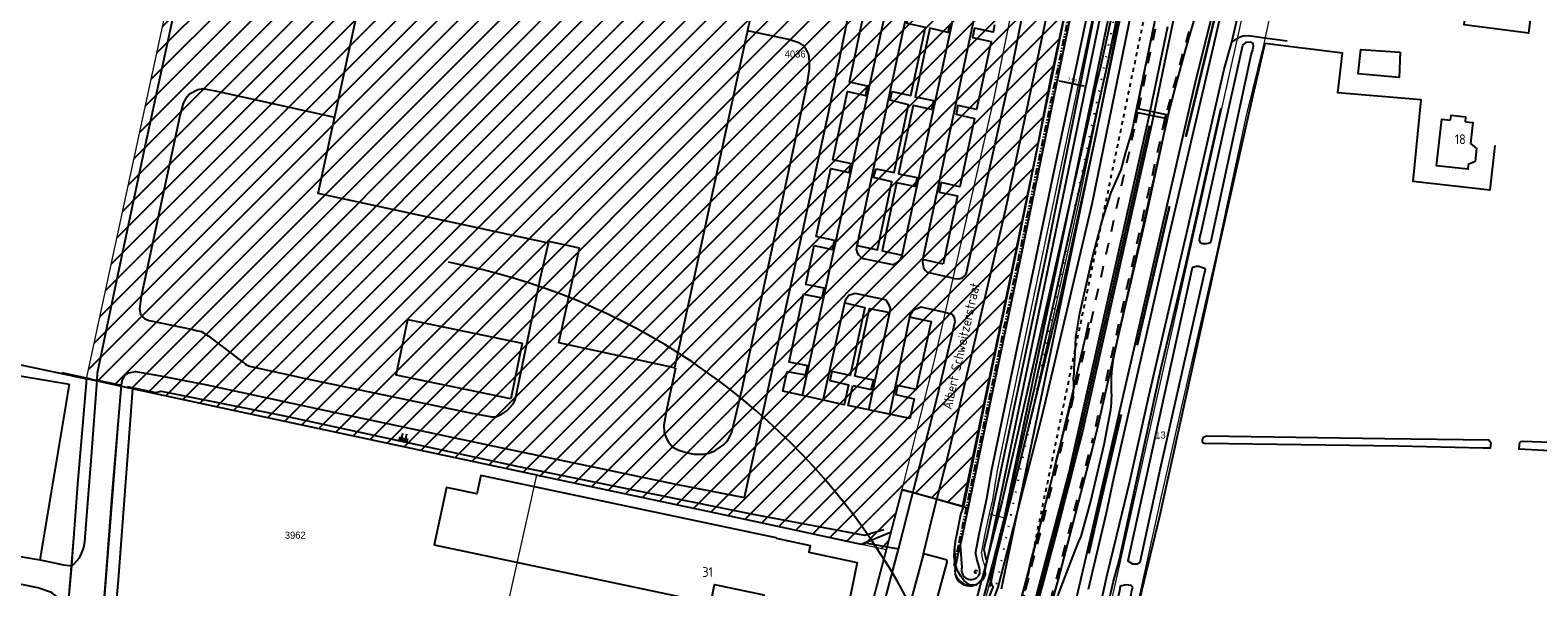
# Model space of a CAD drawing. Header units: metres. Extents: x 233874 to 239264, y 443832 to 448222.
# Tile 168 of 198: x 237457 to 237844, y 446356 to 446499. Entities that reach past the tile are written whole.
import ezdxf
from ezdxf.enums import TextEntityAlignment as Align

# ---------------------------------------------------------------- set-up
doc = ezdxf.new("R2010")
doc.units = ezdxf.units.M
doc.header["$MEASUREMENT"] = 0
for name, pattern in [('DGN3', [54.868356, 36.578904, -18.289452]), ('LIJN1-1', [2, 1, -1]), ('LIJNFPAD', [3, 0.3, -2.7]), ('PHANTOM2', [1.25, 0.625, -0.125, 0.125, -0.125, 0.125, -0.125])]:
    doc.linetypes.add(name, pattern=pattern)
for name, color, linetype in [('DAKRAND', 4, 'Continuous'), ('DAKRAND-BYG', 4, 'Continuous'), ('Goud-kadastrale grenzen', 13, 'Continuous'), ('Goud-markering', 7, 'Continuous'), ('Goud-ontwerp', 2, 'Continuous'), ('Goud-ontwerp-water', 131, 'Continuous'), ('HEK', 253, 'Continuous'), ('HOOFDGEBOUW', 4, 'Continuous'), ('HOUTWAL', 253, 'Continuous'), ('HUISNUMMER', 253, 'Continuous'), ('INSTEEKSLOOT', 153, 'Continuous'), ('KANTVERH', 253, 'Continuous'), ('KUNSTWERK', 253, 'Continuous'), ('OVERIGEAFSCH', 253, 'Continuous'), ('OVLIJNOBJ', 253, 'Continuous'), ('RASTER', 253, 'Continuous'), ('STRAATNAAM', 253, 'Continuous'), ('TALUD', 253, 'Continuous')]:
    doc.layers.add(name, color=color, linetype=linetype)
for name, color, linetype, lineweight in [('G01 kadestrale perceelsgrens', 73, 'Continuous', 0), ('G02 kadestrale sectiegrens', 73, 'DGN3', 30), ('Z01 perceelnummer', 73, 'Continuous', 13)]:
    doc.layers.add(name, color=color, linetype=linetype, lineweight=lineweight)
doc.layers.add('Goud-eigendom bedrijf', color=7, linetype='Continuous', true_color=0xffd6ad)
doc.layers.add('Goud-hulp', color=210, linetype='Continuous', plot=False)
doc.styles.get("Standard").update_dxf_attribs({"font": 'iso.shx'})
doc.styles.add('Styledgn001', font='dgn001.shx')
doc.dimstyles.new('D500', dxfattribs={"dimtxt": 0.9, "dimasz": 0.5, "dimexe": 0, "dimexo": 0, "dimgap": 0.45, "dimtad": 1, "dimtoh": 1, "dimzin": 0, "dimdsep": 46, "dimtxsty": 'Standard', "dimblk1": 'DIMBLK', "dimblk2": 'DIMBLK', "dimsah": 1, "dimcen": 0.09, "dimse1": 1, "dimse2": 1, "dimclrd": 1, "dimclre": 1, "dimclrt": 7, "dimadec": 0, "dimazin": 0, "dimtfac": 1, "dimtix": 1, "dimtmove": 2, "dimatfit": 3, "dimldrblk": 'DIMBLK', "dimfxl": 1, "dimtolj": 1, "dimtzin": 0, "dimarcsym": 0})

# ---------------------------------------------------------------- blocks, each defined once
blk = doc.blocks.new('TA', base_point=(75009.5, 300012))
for p, q in [((75009.5, 300012.5), (75010, 300012.5)), ((75009.5, 300012.25), (75010.5, 300012.25)), ((75009.5, 300012), (75010, 300012)), ((75009.5, 300011.75), (75010.5, 300011.75)), ((75009.5, 300011.5), (75010, 300011.5))]:
    blk.add_line(p, q)
blk = doc.blocks.new('A$C1532452F')
at = {"layer": 'Goud-eigendom bedrijf', "linetype": 'Continuous'}
h = blk.add_hatch(dxfattribs=at)
h.set_pattern_fill('ANSI31', color=256, scale=30)
h.paths.add_polyline_path([(237716.228, 446538.907), (237725.098, 446587.991, 0.0700507), (237726.998, 446632.131, 0.0861863), (237713.769, 446677.584), (237706.53, 446689.253), (237697.334, 446701.204), (237643.739, 446659.758), (237592.828, 446620.445), (237567.89, 446605.219), (237546.894, 446588.962), (237503.169, 446554.943), (237471.671, 446409.243), (237480.682, 446407.331), (237483.56, 446406.72), (237587.23, 446384.59), (237676.949, 446365.49), (237680.371, 446378.489), (237680.967, 446380.87), (237689.44, 446414.74), (237704.584, 446481.23)])
edge = h.paths.add_edge_path()
edge.add_line((237567.89, 446605.219), (237592.828, 446620.445))
edge.add_line((237592.828, 446620.445), (237643.739, 446659.758))
edge.add_line((237643.739, 446659.758), (237697.334, 446701.204))
edge.add_line((237697.334, 446701.204), (237706.53, 446689.253))
edge.add_line((237706.53, 446689.253), (237713.769, 446677.584))
edge.add_arc((237589.518, 446616.769), 138.336, 6.37565, 26.0794, ccw=False)
edge.add_arc((237569.292, 446616.809), 158.448, -10.4789, 5.54936, ccw=False)
edge.add_line((237725.098, 446587.991), (237716.228, 446538.907))
edge.add_line((237716.228, 446538.907), (237704.584, 446481.23))
edge.add_line((237704.584, 446481.23), (237689.44, 446414.74))
edge.add_line((237689.44, 446414.74), (237680.967, 446380.87))
edge.add_line((237680.967, 446380.87), (237682.746, 446380.387))
edge.add_line((237682.746, 446380.387), (237690.838, 446378.136))
edge.add_line((237690.838, 446378.136), (237696.494, 446376.582))
edge.add_line((237696.494, 446376.582), (237709.498, 446438.712))
edge.add_line((237709.498, 446438.712), (237728.236, 446529.319))
edge.add_line((237728.236, 446529.319), (237738.01, 446576.139))
edge.add_ellipse((237560.444, 446619.247), major_axis=(177.566, -43.108), ratio=1, start_angle=0, end_angle=8.53038)
edge.add_ellipse((237559.213, 446619.233), major_axis=(183.227, -16.278), ratio=1, start_angle=0, end_angle=6.69833)
edge.add_ellipse((237595.203, 446620.326), major_axis=(147.885, 4.112), ratio=1, start_angle=0, end_angle=7.7014)
edge.add_ellipse((237587.065, 446618.2), major_axis=(154.138, 26.019), ratio=1, start_angle=0, end_angle=7.76654)
edge.add_ellipse((237618.646, 446629.152), major_axis=(117.627, 35.658), ratio=1, start_angle=0, end_angle=6.72842)
edge.add_ellipse((237580.199, 446608.021), major_axis=(151.086, 70.325), ratio=1, start_angle=0, end_angle=4.86263)
edge.add_ellipse((237670.03, 446660.868), major_axis=(54.75, 30.032), ratio=1, start_angle=0, end_angle=5.65858)
edge.add_ellipse((237692.736, 446676.384), major_axis=(28.816, 19.768), ratio=1, start_angle=0, end_angle=9.89098)
edge.add_ellipse((237691.124, 446675.025), major_axis=(26.604, 25.783), ratio=1, start_angle=0, end_angle=12.03342)
edge.add_ellipse((237700.71, 446689.064), major_axis=(11.058, 16.724), ratio=1, start_angle=0, end_angle=11.91792)
edge.add_ellipse((237699.563, 446686.236), major_axis=(8.513, 21.475), ratio=1, start_angle=0, end_angle=10.45166)
edge.add_ellipse((237699.631, 446686.354), major_axis=(4.408, 22.545), ratio=1, start_angle=0, end_angle=12.1053)
edge.add_ellipse((237699.594, 446688.8), major_axis=(-0.381, 20.522), ratio=1, start_angle=0, end_angle=13.45617)
edge.add_ellipse((237721.847, 446605.114), major_axis=(-27.399, 103.556), ratio=1, start_angle=0, end_angle=6.39341)
edge.add_ellipse((237727.156, 446589.846), major_axis=(-44.069, 115.129), ratio=1, start_angle=0, end_angle=4.23416)
edge.add_line((237674.707, 446701.407), (237662.978, 446694.399))
edge.add_line((237662.978, 446694.399), (237623.044, 446663.773))
edge.add_line((237623.044, 446663.773), (237583.264, 446633.066))
edge.add_line((237583.264, 446633.066), (237541.902, 446601.052))
edge.add_line((237541.902, 446601.052), (237510.035, 446576.49))
edge.add_line((237510.035, 446576.49), (237417.107, 446504.948))
edge.add_line((237417.107, 446504.948), (237409.37, 446499.068))
edge.add_line((237409.37, 446499.068), (237412.968, 446485.056))
edge.add_line((237412.968, 446485.056), (237413.031, 446484.813))
edge.add_line((237413.031, 446484.813), (237503.169, 446554.943))
edge.add_line((237503.169, 446554.943), (237546.894, 446588.962))
edge.add_line((237546.894, 446588.962), (237567.89, 446605.219))
h.paths.add_polyline_path([(237649.958, 446491.197), (237657.116, 446491.197), (237657.116, 446493.897), (237649.958, 446493.897)], flags=24)
h.paths.add_polyline_path([(237704.127, 446699.169), (237711.369, 446699.169), (237711.369, 446701.869), (237704.127, 446701.869)], flags=24)
h.paths.add_polyline_path([(237666.368, 446688.398), (237672.84, 446688.398), (237672.84, 446691.098), (237666.368, 446691.098)], flags=24)
at = {"layer": 'G01 kadestrale perceelsgrens'}
for p, q in [((237471.671, 446409.243), (237503.169, 446554.943)), ((237471.671, 446409.243), (237480.682, 446407.331)), ((237476.118, 446349.591), (237480.682, 446407.331)), ((237575.74, 446333.41), (237587.23, 446384.59)), ((237587.23, 446384.59), (237676.949, 446365.49)), ((237703.446, 446374.672), (237707.598, 446373.531))]:
    blk.add_line(p, q, dxfattribs=at)
at = {"layer": 'G01 kadestrale perceelsgrens', "flags": 128}
for points in [[(237728.038, 446705.773), (237740.925, 446681.679), (237749.762, 446655.288), (237752.254, 446642.153), (237754.075, 446612.631), (237749.503, 446572.304), (237741.175, 446527.241), (237726.376, 446454.816), (237715.168, 446404.425), (237707.598, 446373.531)], [(237680.967, 446380.87), (237689.44, 446414.74), (237704.584, 446481.23), (237716.228, 446538.907), (237725.098, 446587.991)], [(237788.047, 446583.122), (237784.788, 446576.609), (237768.82, 446504.68), (237767.23, 446497.6), (237732.07, 446340.67), (237711.23, 446249.46), (237710.27, 446244.85)], [(237739.864, 446344.066), (237747.271, 446377.976), (237754.088, 446407.847), (237761.735, 446441.301), (237769.376, 446476.758), (237773.937, 446495.12), (237777.573, 446512.452), (237783.729, 446537.333), (237787.796, 446556.007), (237791.092, 446571.495), (237791.605, 446574.336), (237788.047, 446583.122)], [(237738.01, 446576.139), (237728.236, 446529.319), (237709.498, 446438.712), (237696.494, 446376.582)], [(237703.446, 446374.672), (237704.233, 446378.265), (237705.491, 446385.733), (237721.395, 446461.656), (237734.116, 446521.834), (237744.267, 446571.762)], [(237413.031, 446484.813), (237430.17, 446418.07), (237471.671, 446409.243)], [(237459.014, 446270.816), (237460.84, 446276.44), (237471.671, 446409.243)], [(237480.682, 446407.331), (237483.56, 446406.72), (237587.23, 446384.59)], [(237676.949, 446365.49), (237680.371, 446378.489), (237680.967, 446380.87)], [(237680.967, 446380.87), (237682.746, 446380.387), (237690.838, 446378.136), (237696.494, 446376.582)], [(237696.494, 446376.582), (237694.419, 446366.663), (237694.772, 446361.259)], [(237707.598, 446373.531), (237704.248, 446359.859), (237686.127, 446293.696), (237670.252, 446242.893)], [(237701.4, 446364.571), (237702.321, 446369.532), (237703.446, 446374.672)], [(237664.253, 446318.882), (237669.843, 446338.496), (237676.949, 446365.49)], [(237692.62, 446362.76), (237686.41, 446364.47), (237681.41, 446345.78), (237675.87, 446325.6), (237673.534, 446317.358)], [(237679.941, 446316.306), (237681.74, 446322.65), (237687.59, 446343.89), (237692.62, 446362.76)], [(237702.171, 446361.52), (237702.312, 446360.32), (237702.394, 446358.966)]]:
    blk.add_lwpolyline(points, dxfattribs=at)
blk.add_lwpolyline([(237702.394, 446358.966, -0.9541946), (237694.772, 446361.259)], format="xyb", dxfattribs=at)
at = {"layer": 'G01 kadestrale perceelsgrens'}
blk.add_ellipse((237708.854, 446364.832), major_axis=(-7.454, -0.261), ratio=1, start_param=0, end_param=0.4250929, dxfattribs=at)
at = {"layer": 'G02 kadestrale sectiegrens', "flags": 128}
blk.add_lwpolyline([(237781.625, 446614.687), (237780.89, 446606.187), (237779.046, 446584.093), (237776.687, 446568.437), (237771.05, 446543.678), (237761.947, 446504.806), (237750.593, 446457.875), (237739.608, 446410.53), (237731.243, 446374.611), (237720.968, 446330.062), (237717.343, 446313.843), (237714.781, 446301.375), (237711.578, 446286.281), (237706.984, 446268.312), (237701.031, 446246.281), (237694.99, 446225.253)], dxfattribs=at)
at = {"layer": 'Z01 perceelnummer', "linetype": 'Continuous', "lineweight": 13, "style": 'Styledgn001'}
for s, p in [('4036', (237653.537, 446492.547)), ('13', (237747.284, 446394.846)), ('3962', (237525.237, 446369.164))]:
    blk.add_text(s, height=1.8, dxfattribs=at).set_placement(p, align=Align.MIDDLE_CENTER)
blk = doc.blocks.new('DIMBLK')
at = {"color": 1}
blk.add_line((0, -0.83), (0, 0.83), dxfattribs=at)
blk.add_solid([(0, 0), (-2, 0.5), (-2, -0.5)], dxfattribs=at)
blk = doc.blocks.new('*D56')
at = {"layer": 'Defpoints', "color": 0, "linetype": 'Continuous', "transparency": 16777216}
for p in [(237728.11, 446484.25), (237720.39, 446483.93), (237727.73, 446482.41)]:
    blk.add_point(p, dxfattribs=at)
at = {"layer": 'Goud-hulp', "color": 1, "linetype": 'Continuous', "lineweight": -2, "transparency": 16777216}
blk.add_line((237721.26, 446485.67), (237727.62, 446484.35), dxfattribs=at)
at = {"layer": 'Goud-hulp', "color": 1, "linetype": 'Continuous', "lineweight": -2, "transparency": 16777216, "xscale": 0.5, "yscale": 0.5, "zscale": 0.5}
for p, rotation in [((237720.77, 446485.77), 168.25419159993), ((237728.11, 446484.25), 348.25419159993)]:
    blk.add_blockref('DIMBLK', p, dxfattribs=dict(at, rotation=rotation))
at = {"layer": 'Goud-hulp', "color": 7, "linetype": 'Continuous', "transparency": 16777216, "insert": (237724.62, 446485.9), "char_height": 0.9, "attachment_point": 5, "rotation": 348.2542}
blk.add_mtext('\\A1;7.50', dxfattribs=at)
blk = doc.blocks.new('A$C134E523E')
at = {"layer": 'G01 kadestrale perceelsgrens', "color": 20, "const_width": 0.5, "flags": 128}
for points in [[(237738.01, 446576.14), (237728.24, 446529.32), (237709.5, 446438.71), (237696.49, 446376.58)], [(237676.95, 446365.49), (237680.37, 446378.49), (237680.97, 446380.87)], [(237680.97, 446380.87), (237682.75, 446380.39), (237690.84, 446378.14), (237696.49, 446376.58)], [(237664.25, 446318.88), (237669.84, 446338.5), (237676.95, 446365.49)]]:
    blk.add_lwpolyline(points, dxfattribs=at)

msp = doc.modelspace()

# ---------------------------------------------------------------- linework, layer by layer
at = {"layer": 'DAKRAND'}
for points in [[(237825.58, 446475.18), (237825.66, 446476.34), (237821.83, 446476.77), (237821.69, 446475.61)], [(237826.88, 446469.6), (237828.43, 446468.33), (237828.08, 446465.02), (237826.3, 446464.25)]]:
    msp.add_lwpolyline(points, dxfattribs=at)
at = {"layer": 'DAKRAND-BYG'}
for points in [[(237847.62, 446544.32), (237842.02, 446500), (237841.76, 446497.89), (237825.23, 446500.01), (237826.64, 446511.27)], [(237808.85, 446493.03), (237808.53, 446486.54), (237798.07, 446487.47), (237798.68, 446493.69), (237808.85, 446493.03)], [(237580.54, 446404.1), (237551.16, 446410.17), (237554.11, 446424.45), (237583.49, 446418.38), (237580.54, 446404.1)]]:
    msp.add_lwpolyline(points, dxfattribs=at)
at = {"layer": 'Goud-hulp', "linetype": 'LIJN1-1'}
msp.add_line((237759.127, 446579.067), (237712.001, 446352.543), dxfattribs=at)
at = {"layer": 'Goud-hulp', "linetype": 'Continuous'}
for p, q in [((237740.475, 446474.96), (237745.771, 446500.334)), ((237749.086, 446475.881), (237741.019, 446477.565)), ((237749.29, 446476.86), (237741.223, 446478.544)), ((237747.915, 446473.407), (237748.663, 446476.991)), ((237748.404, 446473.305), (237749.152, 446476.889)), ((237725.393, 446389.695), (237744.452, 446474.188)), ((237731.257, 446396.915), (237749.07, 446475.884)), ((237694.772, 446361.259), (237694.271, 446361.37))]:
    msp.add_line(p, q, dxfattribs=at)
at = {"layer": 'Goud-hulp', "linetype": 'Continuous', "flags": 128}
msp.add_lwpolyline([(237738.01, 446576.139), (237728.236, 446529.319), (237709.498, 446438.712), (237696.494, 446376.582)], dxfattribs=at)
at = {"layer": 'Goud-hulp', "color": 5, "linetype": 'Continuous'}
msp.add_arc((237532.653, 446272.164), 170, 349.17206, 79.17206, dxfattribs=at)
at = {"layer": 'Goud-hulp', "linetype": 'Continuous'}
for centre, radius, start, end in [((235777.939, 446863.821), 2000, 344.242574, 347.288867), ((234811.946, 447136.395), 3011.513, 342.275729, 345.785615), ((234811.946, 447136.395), 3007.613, 342.275729, 345.624853)]:
    msp.add_arc(centre, radius, start, end, dxfattribs=at)
at = {"layer": 'Goud-markering', "linetype": 'LIJNFPAD'}
msp.add_line((237751.689, 446580.135), (237704.981, 446355.623), dxfattribs=at)
at = {"layer": 'Goud-markering', "color": 253, "linetype": 'Continuous'}
for p, q in [((237745.726, 446477.604), (237755.089, 446522.461)), ((237744.649, 446477.829), (237749.198, 446499.619)), ((237723.754, 446384.926), (237743.915, 446474.309)), ((237727.1, 446394.765), (237744.988, 446474.067))]:
    msp.add_line(p, q, dxfattribs=at)
at = {"layer": 'Goud-markering', "color": 253, "linetype": 'LIJN1-1', "ltscale": 3}
for p, q in [((237761.009, 446521.472), (237748.985, 446478.151)), ((237741.713, 446478.442), (237746.261, 446500.232)), ((237729.411, 446423.64), (237740.976, 446474.914)), ((237730.69, 446397.043), (237748.317, 446475.193))]:
    msp.add_line(p, q, dxfattribs=at)
at = {"layer": 'Goud-markering', "linetype": 'LIJN1-1', "ltscale": 3}
msp.add_line((237740.964, 446474.858), (237741.508, 446477.463), dxfattribs=at)
at = {"layer": 'Goud-markering', "linetype": 'Continuous'}
for p, q in [((237743.901, 446474.245), (237744.649, 446477.829)), ((237744.978, 446474.02), (237745.726, 446477.604))]:
    msp.add_line(p, q, dxfattribs=at)
at = {"layer": 'Goud-markering', "color": 253, "linetype": 'LIJN1-1', "ltscale": 3}
for centre, radius, start, end in [((235777.939, 446863.821), 2000.5, 344.242574, 347.288867), ((234811.946, 447136.395), 3011.013, 342.275729, 345.727236)]:
    msp.add_arc(centre, radius, start, end, dxfattribs=at)
at = {"layer": 'Goud-markering', "color": 253, "linetype": 'Continuous'}
for radius, end in [(3008.013, 345.726457), (3007.213, 345.529079)]:
    msp.add_arc((234811.946, 447136.395), radius, 342.275729, end, dxfattribs=at)
at = {"layer": 'Goud-ontwerp', "linetype": 'Continuous'}
for p, q in [((237750.221, 446580.441), (237703.513, 446355.929)), ((237753.158, 446579.83), (237706.45, 446355.317))]:
    msp.add_line(p, q, dxfattribs=at)
at = {"layer": 'Goud-ontwerp-water'}
msp.add_line((237694.636, 446360.703), (237695.93, 446366.56), dxfattribs=at)
at = {"layer": 'Goud-ontwerp-water', "linetype": 'PHANTOM2', "ltscale": 3}
msp.add_lwpolyline([(237735.415, 446558.801), (237729.28, 446529.412), (237710.51, 446438.662), (237695.441, 446366.665), (237694.271, 446361.37)], dxfattribs=at)
at = {"layer": 'Goud-ontwerp-water'}
msp.add_lwpolyline([(237743.246, 446557.167), (237737.113, 446527.784), (237718.343, 446437.032), (237703.481, 446366.026), (237701.93, 446358.981)], dxfattribs=at)
msp.add_arc((237698.295, 446359.895), 3.748, 167.54307, 347.54307, dxfattribs=at)
at = {"layer": 'HEK'}
for p, q in [((237465.29, 446410.84), (237472.74, 446409.24)), ((237482.1, 446407.32), (237489.4, 446405.74)), ((237680.81, 446380.91), (237682.75, 446380.39)), ((237690.84, 446378.14), (237698.24, 446376.1))]:
    msp.add_line(p, q, dxfattribs=at)
for points in [[(237429.88, 446418.07), (237464.95, 446410.72), (237471.68, 446409.3)], [(237587.39, 446384.53), (237634.28, 446374.67), (237670.46, 446366.87), (237678.02, 446369.97)]]:
    msp.add_lwpolyline(points, dxfattribs=at)
at = {"layer": 'HOOFDGEBOUW'}
for p, q in [((237467.33, 446407.78), (237427.71, 446414.44)), ((237669.48, 446362.16), (237667.38, 446352.19))]:
    msp.add_line(p, q, dxfattribs=at)
for points in [[(237665.36, 446557.4), (237662.36, 446548.74), (237661.13, 446549.01), (237660.24, 446544.91), (237657.71, 446545.79), (237654.85, 446532.54), (237648.92, 446533.82), (237622.61, 446412.05), (237592.93, 446418.46), (237598.19, 446442.79), (237590.29, 446444.49), (237590.2, 446444.05), (237531.16, 446456.81), (237550.37, 446545.74), (237569.78, 446541.55), (237573.38, 446558.21), (237569.06, 446559.15), (237572.26, 446573.97), (237576.54, 446573.04), (237579.78, 446588.04), (237606.88, 446582.18)], [(237427.71, 446414.44), (237428.33, 446415.43), (237427.96, 446415.66), (237427.44, 446414.83), (237411.18, 446478.95), (237354.72, 446440.09), (237400.86, 446373.04), (237400.22, 446372.09), (237400.61, 446371.8), (237401.3, 446372.71), (237459.79, 446362.88), (237467.33, 446407.78)], [(237826.3, 446464.25), (237826.16, 446463.01), (237818.18, 446463.88), (237819.49, 446475.84), (237821.69, 446475.61)], [(237825.58, 446475.18), (237827.47, 446474.97), (237826.88, 446469.6)], [(237648.66, 446368.38), (237648.68, 446368.47), (237572.86, 446384.49), (237571.86, 446379.75), (237564.03, 446381.4), (237560.93, 446366.72), (237631.86, 446351.74), (237632.87, 446356.52), (237645.54, 446353.85), (237641.41, 446334.29), (237643.93, 446333.76), (237642.2, 446325.6), (237654.64, 446322.98), (237656.36, 446331.13), (237658.86, 446330.6), (237662.21, 446346.46)], [(237648.66, 446368.38), (237657.42, 446366.53), (237657.05, 446364.78), (237669.48, 446362.16)]]:
    msp.add_lwpolyline(points, dxfattribs=at)
at = {"layer": 'HOUTWAL'}
msp.add_lwpolyline([(237719.53, 446326.13), (237728.96, 446366.93), (237756.54, 446486.46), (237759.94, 446500), (237765.83, 446523.45)], dxfattribs=at)
at = {"layer": 'INSTEEKSLOOT', "color": 13}
for points in [[(237754.77, 446616.37), (237754.24, 446605.85), (237754, 446604.61), (237752.08, 446583.12), (237747.92, 446558.92), (237743.3, 446532.83), (237737.27, 446504.67), (237736.34, 446500), (237730.51, 446470.96), (237721.49, 446429.67), (237711.82, 446390.18), (237705.26, 446364.37), (237703.58, 446357.83), (237703.94, 446356.63), (237704.3, 446356.13), (237704.27, 446355.83), (237703.46, 446353.68), (237703.21, 446352.23), (237694.79, 446319.53)], [(237668.94, 446226.54), (237669.35, 446227.79), (237670.58, 446230.3), (237681.63, 446270.21), (237686.42, 446285.4), (237689.04, 446296.72), (237696.72, 446321.41), (237704.37, 446352.31), (237705.68, 446355.86), (237716.89, 446399.43), (237729.75, 446454.09), (237739.2, 446500), (237745.69, 446531.55), (237754.32, 446576.78), (237757.03, 446595.39), (237757.82, 446611.27)], [(237699.85, 446364.45), (237700.85, 446369.82), (237702.76, 446378.55), (237704.02, 446386.02), (237719.97, 446462.18), (237732.65, 446522.17), (237740.134, 446558.969)], [(237695.93, 446366.56), (237696.3, 446360.88)], [(237699.85, 446364.45), (237699.96, 446363.59), (237700.14, 446362.74), (237700.39, 446361.91), (237700.71, 446361.11)], [(237696.3, 446360.88), (237696.23, 446360.46), (237696.23, 446360.03), (237696.3, 446359.61), (237696.45, 446359.21), (237696.66, 446358.84), (237696.94, 446358.51), (237697.27, 446358.24), (237697.64, 446358.03), (237698.04, 446357.89), (237698.46, 446357.82), (237698.89, 446357.82), (237699.31, 446357.9), (237699.71, 446358.05), (237700.07, 446358.27), (237700.4, 446358.54), (237700.67, 446358.87), (237700.88, 446359.25)], [(237700.71, 446361.11), (237700.82, 446360.18), (237700.88, 446359.25)]]:
    msp.add_lwpolyline(points, dxfattribs=at)
at = {"layer": 'INSTEEKSLOOT'}
for points in [[(237735.904, 446558.699), (237729.77, 446529.31), (237711, 446438.56), (237695.93, 446366.56)], [(237771.12, 446494.49), (237770.91, 446493.58), (237770.59, 446492.62), (237760.18, 446444.15), (237759.11, 446443.83), (237758.2, 446443.85), (237757.63, 446444.07), (237757.3, 446444.83), (237757.5, 446445.93), (237757.69, 446446.47), (237768.41, 446494.8), (237769.38, 446495.58), (237770.43, 446495.68), (237770.98, 446495.31), (237771.12, 446494.49)], [(237758.83, 446437.46), (237757.14, 446438.07), (237756.5, 446438.07), (237755.98, 446437.91), (237755.55, 446437.8), (237755.4, 446437.72), (237738.88, 446362.6), (237740.14, 446361.86), (237741.35, 446361.82), (237742.05, 446362.22), (237747.29, 446386.31), (237758.83, 446437.46)], [(237832.19, 446392.72), (237831.87, 446393.2), (237831.64, 446393.52), (237804.86, 446393.87), (237759.07, 446394.53), (237758.26, 446394.2), (237757.96, 446393.66), (237758.01, 446393.21), (237758.21, 446392.92), (237758.49, 446392.75), (237808.27, 446392.09), (237830.15, 446391.53), (237832.02, 446391.58), (237832.19, 446392.72)], [(237899.76, 446388.97), (237851.85, 446390.52), (237839.38, 446391.24), (237839.41, 446392.36), (237839.56, 446392.9), (237839.79, 446393.22), (237840.35, 446393.29), (237879.76, 446391.82), (237899.67, 446391.19)], [(237740.21, 446355.69), (237739.78, 446356.24), (237738.45, 446356.43), (237736.92, 446356.13), (237736.79, 446354.9), (237735.14, 446347.97), (237717.14, 446267.94), (237713.59, 446252.9), (237713.42, 446252.04), (237713.43, 446251.15), (237713.57, 446250.54), (237714.01, 446249.92), (237714.61, 446249.69), (237716.66, 446249.67), (237717.26, 446251.27), (237719.07, 446260.5), (237732.94, 446322.77), (237739.8, 446353.92), (237739.97, 446355), (237740.21, 446355.69)]]:
    msp.add_lwpolyline(points, dxfattribs=at)
at = {"layer": 'KANTVERH'}
for p, q in [((237660.73, 446403.8), (237666.46, 446429.48)), ((237672.41, 446401.33), (237677.8, 446426.26)), ((237677.81, 446400.2), (237683.05, 446425.55)), ((237474.42, 446408.9), (237480.69, 446407.61)), ((237587.21, 446384.56), (237587.39, 446384.53))]:
    msp.add_line(p, q, dxfattribs=at)
for points in [[(237728.85, 446355.3), (237733.42, 446374.88), (237735.31, 446383.83), (237749.63, 446446.35), (237759.75, 446489.36), (237762.21, 446500), (237768.31, 446526.4), (237770.83, 446536.98), (237779.77, 446576.03), (237785.33, 446600.44), (237787.2, 446608.65), (237789.11, 446617.01), (237793.31, 446635.93), (237802.15, 446675.64), (237805.99, 446691.74), (237816.19, 446735.06), (237820.93, 446756.47)], [(237753.9, 446494.15), (237755.64, 446500), (237756.55, 446503.09), (237759.79, 446514.19), (237760.96, 446518.49), (237762.95, 446526.66), (237764.38, 446533.66), (237765.95, 446540.84), (237767.71, 446550.46), (237770.04, 446562.43), (237772.14, 446574.21), (237774.11, 446586.89), (237775.33, 446596.13), (237775.98, 446602.78), (237776.14, 446604.96), (237776.37, 446609.23), (237776.46, 446610.87), (237776.46, 446622.66), (237775.95, 446630.24)], [(237686.45, 446364.35), (237688.8, 446373.98), (237693.04, 446390.7), (237707.6, 446452.81), (237717.62, 446500), (237719.78, 446510.13), (237727.42, 446548.64), (237728.58, 446554.98), (237728.71, 446556.9), (237727.99, 446559.29), (237726.63, 446561.13), (237725.23, 446562), (237717.19, 446564.58), (237716.64, 446564.7), (237715.75, 446565.07), (237715.11, 446565.47), (237714.5, 446566.31), (237714.22, 446566.87), (237714.07, 446568.12), (237714.9, 446571.79), (237720.07, 446570.62), (237723.86, 446588.1)], [(237655.46, 446404.97), (237676.05, 446500), (237690.37, 446565.6)], [(237669.46, 446443.47), (237681.61, 446500), (237694.68, 446559.39)], [(237681, 446440.93), (237693.77, 446500), (237705.91, 446556.96)], [(237691.55, 446438.7), (237686.34, 446439.84), (237686.2, 446439.09), (237686.29, 446438.65), (237686.43, 446438.21), (237686.52, 446437.74), (237686.73, 446437.41), (237687.01, 446437.03), (237687.3, 446436.73), (237687.84, 446436.48), (237694.23, 446435.08), (237694.51, 446435.02), (237695.52, 446434.92), (237696.38, 446435.16), (237696.83, 446435.48), (237697.39, 446436.08), (237709.34, 446489.49), (237711.41, 446500), (237722.17, 446554.61)], [(237686.34, 446439.84), (237699.18, 446500), (237711.42, 446555.86)], [(237731.37, 446446.15), (237732.18, 446449.29), (237734.65, 446457.05), (237737.18, 446462.85), (237738.34, 446467.02), (237739.82, 446472.18), (237741.13, 446477.74), (237743.15, 446487.72), (237745.69, 446500), (237745.79, 446500.49), (237752.87, 446536.96), (237756.57, 446556.576)], [(237674.29, 446463.09), (237678.98, 446462.16), (237682.66, 446479.52), (237677.96, 446480.72), (237678.43, 446482.9), (237683.23, 446481.92), (237686.96, 446499.37), (237683.87, 446500), (237682.22, 446500.34), (237682.73, 446502.73), (237687.47, 446501.73), (237691.22, 446519.19), (237686.51, 446520.13), (237687.04, 446522.54), (237691.76, 446521.42), (237695.48, 446538.5), (237690.65, 446539.45), (237691.18, 446541.81), (237695.93, 446540.87)], [(237474.42, 446408.82), (237474.48, 446410.83), (237478.73, 446431.27), (237486.82, 446469.23), (237492.56, 446495.67), (237493.5, 446500), (237500.2, 446530.91), (237505.03, 446534.91)], [(237576.27, 446392.02), (237622.92, 446382.27), (237640.57, 446378.82), (237651.81, 446430.46), (237662.17, 446477.84), (237666.71, 446500), (237670.18, 446516.97)], [(237658.42, 446443.46), (237663.16, 446442.46), (237663.67, 446444.72), (237658.95, 446445.76), (237662.73, 446463.17), (237667.43, 446462.16), (237667.96, 446464.41), (237663.21, 446465.43), (237667.01, 446482.89), (237671.67, 446481.89), (237672.13, 446484.28), (237667.48, 446485.29), (237670.61, 446500), (237671.18, 446502.68), (237675.9, 446501.64), (237676.5, 446504.05), (237671.83, 446504.99), (237673.92, 446514.95), (237678.65, 446514.05)], [(237705.11, 446236.24), (237707.08, 446242.79), (237715.15, 446274.76), (237720.38, 446298.83), (237733.63, 446359.03), (237736.09, 446369.18), (237739.42, 446382.93), (237744.16, 446404.05), (237754.36, 446447.93), (237763.68, 446488.67), (237765.64, 446495.59), (237766.63, 446500), (237768.22, 446507.14), (237768.89, 446506.5), (237769.77, 446505.86), (237770.19, 446505.45), (237770.84, 446504.8), (237771.38, 446504.42), (237771.8, 446504.12), (237775.99, 446503.67), (237780.67, 446503.03)], [(237693.24, 446500), (237692.75, 446498.09), (237688.08, 446499.13), (237684.36, 446481.6), (237689.06, 446480.62), (237688.56, 446478.32), (237683.85, 446479.31), (237680.06, 446461.85), (237684.84, 446460.86), (237684.24, 446458.56), (237679.55, 446459.49), (237675.87, 446442.11), (237681, 446440.93), (237680.4, 446439.68), (237679.66, 446439.11), (237679.26, 446438.82), (237678.96, 446438.63), (237678.68, 446438.5), (237678.26, 446438.55), (237671.05, 446440.03), (237670.27, 446440.5), (237669.91, 446440.96), (237669.59, 446441.39), (237669.3, 446442.39), (237669.46, 446443.47), (237674.65, 446442.32), (237678.32, 446459.74), (237673.63, 446460.85), (237674.29, 446463.09)], [(237704.73, 446500), (237704.34, 446498.15), (237699.56, 446499.13), (237699.08, 446496.77), (237703.83, 446495.73), (237700.1, 446478.28), (237695.33, 446479.31), (237694.87, 446477.11), (237699.56, 446476), (237695.79, 446458.53), (237691.03, 446459.59), (237690.5, 446457.16), (237695.23, 446456.18), (237691.55, 446438.7)], [(237622.83, 446412.02), (237620.61, 446401.66), (237619.84, 446397.34), (237619.96, 446395.49), (237620.55, 446393.92), (237621.13, 446392.91), (237622.16, 446391.77), (237623.69, 446390.97), (237625.07, 446390.51), (237625.9, 446390.25), (237627.58, 446389.91), (237630.11, 446389.91), (237631.39, 446390.23), (237632.92, 446390.76), (237634.31, 446391.72), (237635.06, 446392.27), (237635.76, 446392.93), (237636.4, 446393.83), (237637.29, 446395.6), (237639.95, 446406.66), (237653.75, 446471.01), (237656.64, 446484.83), (237657.18, 446488.77), (237657.24, 446490.58), (237657.01, 446492.41), (237656.78, 446492.96), (237656.35, 446493.74), (237655.94, 446494.34), (237655.54, 446494.84), (237654.7, 446495.33), (237651.95, 446496.27), (237641.27, 446498.49)], [(237765.64, 446495.59), (237767.16, 446496.62), (237767.58, 446496.85), (237768.44, 446497.22), (237769.89, 446497.26), (237773.44, 446496.82), (237779.79, 446495.96)], [(237720.95, 446353.63), (237725.34, 446364.97), (237726.32, 446367.59), (237726.98, 446368.87), (237729.46, 446377.9), (237732.84, 446392.46), (237734.52, 446401.42), (237734.72, 446403), (237734.76, 446404), (237734.8, 446405), (237734.77, 446405.85), (237734.69, 446406.77), (237734.77, 446409.22), (237734.82, 446411.15), (237735.22, 446414.46), (237736.36, 446419.56), (237740.09, 446435.75), (237743.23, 446448.93), (237749.29, 446476.86), (237751.24, 446484.37), (237753.9, 446494.15)], [(237535.36, 446476.27), (237505.21, 446482.94), (237501.48, 446483.6), (237500.21, 446483.38), (237498.13, 446482.22), (237497.13, 446481.17), (237496.46, 446479.9), (237495.63, 446476.65), (237485.73, 446430.34), (237485.25, 446427.17), (237485.55, 446425.86), (237486.07, 446425.14), (237486.65, 446424.68), (237487.76, 446424.21), (237498.99, 446421.91), (237499.85, 446421.61), (237501.17, 446421.43), (237502.92, 446420.32), (237509.56, 446415.21), (237510.51, 446414.43), (237511.6, 446413.69), (237512.56, 446412.92), (237513.47, 446412.54), (237527.85, 446409.36), (237570.15, 446400.54), (237575.73, 446399.5), (237576.71, 446399.52), (237577.63, 446399.94), (237577.97, 446400.03), (237578.48, 446400.35), (237579, 446400.73), (237579.62, 446401.18)], [(237712.19, 446354.85), (237722.8, 446397.11), (237724.95, 446405.43), (237725.08, 446407.85), (237724.96, 446409.42), (237725.18, 446410.55), (237725.17, 446411.72), (237725.41, 446415.78), (237725.59, 446419.9), (237726.64, 446426.11), (237729.85, 446440.34), (237731.37, 446446.15)], [(237579.62, 446401.18), (237580.29, 446401.87), (237581.13, 446402.87), (237581.68, 446403.78), (237583.15, 446410.83), (237584.87, 446419.04), (237588.13, 446434.78), (237590.27, 446444.03)], [(237668.33, 446407.57), (237673.08, 446406.56), (237673.61, 446408.91), (237668.88, 446409.94), (237672.65, 446427.33), (237677.8, 446426.26), (237678, 446427.32), (237677.71, 446428.11), (237677.19, 446428.96), (237676.84, 446429.44), (237676.27, 446429.62), (237668.97, 446431.12), (237667.34, 446430.65), (237666.46, 446429.48), (237666.27, 446428.75), (237671.44, 446427.58), (237667.66, 446410.13), (237662.96, 446411.15), (237662.41, 446408.81), (237667.21, 446407.73), (237666.11, 446402.61), (237655.83, 446404.89), (237650.34, 446406.08), (237651.52, 446411.16), (237656.22, 446410.26), (237656.78, 446412.58), (237651.99, 446413.57), (237655.72, 446430.99), (237660.49, 446430.01), (237660.98, 446432.47), (237656.3, 446433.42), (237658.42, 446443.46)], [(237680.03, 446365.55), (237690.06, 446404.79), (237694.63, 446423.94), (237694.46, 446424.94), (237694.17, 446425.34), (237693.85, 446425.75), (237693.48, 446425.94), (237692.84, 446426.04), (237692.42, 446426.16), (237685.9, 446427.6), (237684.52, 446427.14), (237683.76, 446426.71), (237683.2, 446425.87), (237683.05, 446425.55), (237683.13, 446425.08), (237688.42, 446423.97), (237684.61, 446406.52), (237679.81, 446407.53), (237679.36, 446405.27), (237684.07, 446404.13), (237682.97, 446399.11), (237667.16, 446402.43), (237668.33, 446407.57)], [(237471.05, 446281.51), (237470.82, 446284.2), (237470.93, 446285.48), (237472.04, 446299.21), (237472.59, 446305.31), (237472.94, 446309.34), (237472.95, 446309.42), (237475.42, 446342.38), (237476.69, 446358.95), (237478.23, 446379.41), (237480.69, 446407.61), (237480.83, 446408.77), (237481.53, 446410.07), (237482.49, 446410.79), (237484.25, 446411.18), (237490.69, 446409.99), (237502.58, 446407.75), (237531.87, 446401.43), (237576.27, 446392.02)], [(237474.42, 446408.82), (237471.68, 446409.3), (237469.33, 446382.29), (237467.78, 446361.52), (237467.82, 446361.29), (237468.45, 446361.76), (237469.85, 446363.4), (237470.42, 446364.48), (237470.69, 446365.31), (237470.95, 446365.98), (237471.21, 446367.47), (237472.04, 446377.48), (237472.94, 446389.37), (237474.42, 446408.82)], [(237587.21, 446384.56), (237557.51, 446390.91), (237508.97, 446401.22), (237480.67, 446407.31)], [(237477.26, 446322.15), (237479.11, 446349.14), (237479.9, 446357.74), (237483.54, 446406.7)], [(237595.29, 446251.45), (237632.22, 446245.58), (237633.25, 446245.53), (237637.38, 446245.94), (237640.11, 446246.72), (237642, 446247.68), (237643.69, 446249.09), (237645.36, 446251.03), (237646.73, 446254.01), (237652.29, 446270.33), (237655.55, 446279.8), (237667.04, 446318.33), (237669.3, 446325.89), (237673.67, 446341.39), (237680.03, 446365.55), (237672.12, 446367.01)], [(237669.24, 446303.1), (237669.84, 446303.08), (237675.56, 446301.53), (237681.88, 446323.11), (237692.1, 446360.74), (237692.58, 446362.29), (237692.48, 446362.61), (237692.33, 446362.81), (237687.2, 446364.18), (237686.45, 446364.35), (237675.07, 446322.32), (237669.24, 446303.1)], [(237459.79, 446362.88), (237465.78, 446361.53), (237467.25, 446361.36), (237467.82, 446361.29), (237466.8, 446350.02), (237464.98, 446352.34), (237464.21, 446353.24), (237462.66, 446354.47), (237459.2, 446355.71), (237454.57, 446356.65), (237424.54, 446361.86), (237420.66, 446359.15)], [(237702.77, 446362.74), (237702.54, 446361.87), (237701.39, 446357.6)]]:
    msp.add_lwpolyline(points, dxfattribs=at)
at = {"layer": 'KANTVERH', "color": 13}
for points in [[(237754.51, 446616.26), (237754.04, 446606.91), (237753.71, 446604.73), (237753.48, 446602.89), (237751.8, 446583.33), (237749.09, 446568.95), (237747.04, 446556.53), (237743.48, 446536.4), (237742.65, 446531.6), (237740.26, 446520.31), (237736.08, 446501.03), (237733.28, 446488.15), (237732.13, 446483.35), (237730.94, 446477.91), (237712.52, 446396.18), (237708.23, 446377.59), (237704.09, 446361.49), (237684.49, 446288.81), (237678.35, 446269.99), (237671.82, 446248.6)], [(237752.91, 446616.23), (237752.46, 446607.07), (237752.13, 446604.93), (237751.9, 446603.07), (237750.22, 446583.54), (237747.52, 446569.21), (237745.48, 446556.82), (237741.91, 446536.64), (237741.09, 446531.9), (237738.7, 446520.59), (237734.53, 446501.36), (237731.73, 446488.47), (237730.58, 446483.7), (237729.4, 446478.3), (237710.96, 446396.51), (237706.68, 446377.98), (237702.77, 446362.74)], [(237701.39, 446357.6), (237682.97, 446289.28), (237676.83, 446270.47), (237670.3, 446249.06)]]:
    msp.add_lwpolyline(points, dxfattribs=at)
at = {"layer": 'KUNSTWERK'}
msp.add_lwpolyline([(237700.06, 446359.36), (237699.61, 446359.56), (237699.91, 446360.2), (237700.31, 446360)], dxfattribs=at)
at = {"layer": 'OVERIGEAFSCH'}
for points in [[(237740.34, 446549.01), (237730.7, 446504.61), (237729.77, 446500), (237717.85, 446440.59), (237702.82, 446369.16), (237702.4, 446367.55), (237701.94, 446365.48), (237702.44, 446363.11), (237702.77, 446362.74)], [(237731.3, 446543.52), (237722.04, 446500), (237719.49, 446487.98)], [(237731.3, 446543.52), (237722.04, 446500), (237719.49, 446487.98)], [(237701.39, 446357.6), (237700.89, 446357.12), (237699.97, 446356.39), (237698.27, 446356.45), (237696.82, 446357.55), (237696.02, 446358.65), (237695.15, 446360.18), (237694.59, 446362.13), (237694.38, 446363.53), (237694.44, 446365.39), (237694.58, 446366.71), (237694.82, 446368.12), (237694.99, 446368.81), (237696.04, 446374.5), (237696.75, 446376.35), (237696.99, 446377.41), (237699.49, 446389.6), (237703.95, 446411.13), (237710.66, 446443.65), (237715.3, 446466.43), (237719.49, 446487.98)], [(237711.21, 446251.13), (237723.81, 446306.31), (237735.12, 446357), (237736.74, 446362.9), (237747.5, 446412.07), (237753.8, 446438.57), (237758.86, 446460.97), (237762.85, 446478.74)]]:
    msp.add_lwpolyline(points, dxfattribs=at)
at = {"layer": 'OVLIJNOBJ'}
msp.add_lwpolyline([(237489.4, 446405.74), (237490.81, 446406.09), (237522.07, 446399.88), (237582.55, 446386.76), (237642.27, 446374.61), (237671.35, 446369.2), (237676.34, 446370.59)], dxfattribs=at)
at = {"layer": 'RASTER'}
msp.add_lwpolyline([(237833.07, 446469.09), (237831.87, 446457.65), (237812.17, 446459.84), (237814.2, 446480.78), (237792.8, 446482.62), (237794.01, 446492.79), (237774.11, 446495.27), (237770.52, 446479.66), (237762.09, 446442.44), (237760.86, 446436.41), (237746.98, 446373.64), (237742.42, 446354.81), (237726.87, 446284.39), (237718.71, 446248.23), (237717.56, 446243.66), (237717.84, 446241.12), (237718.76, 446239.72), (237720.86, 446238.29), (237725.94, 446239.08), (237777.41, 446249.16), (237839.02, 446261.68), (237900.65, 446274.79), (237930.47, 446280.95)], dxfattribs=at)

# ---------------------------------------------------------------- block references
at = {"layer": 'Goud-hulp', "linetype": 'Continuous'}
msp.add_blockref('A$C134E523E', (0, 0), dxfattribs=at)
at = {"layer": 'Goud-kadastrale grenzen', "linetype": 'Continuous'}
msp.add_blockref('A$C1532452F', (0, 0), dxfattribs=at)
at = {"layer": 'TALUD', "xscale": 2.03, "yscale": 2.03, "rotation": 77.5689}
msp.add_blockref('TA', (237552.92, 446393.26), dxfattribs=at)

# ---------------------------------------------------------------- texts
at = {"layer": 'HUISNUMMER'}
for s, p in [('18', (237822.83, 446469.43)), ('31', (237629.74, 446358.47))]:
    msp.add_text(s, height=2.5, dxfattribs=at).set_placement(p)
at = {"layer": 'STRAATNAAM'}
msp.add_text('Albert Schweitzerstraat', height=2.5, rotation=77.2288, dxfattribs=at).set_placement((237693.66, 446401.22))

# ---------------------------------------------------------------- dimensions: what is measured, and where the dimension line sits
at = {"layer": 'Goud-hulp', "linetype": 'Continuous'}
dim = msp.add_aligned_dim(p1=(237720.385, 446483.935), p2=(237727.728, 446482.408), distance=1.878, dimstyle='D500', dxfattribs=at)
dim.commit()
dim.dimension.update_dxf_attribs({"geometry": '*D56', "text_midpoint": (237724.624, 446485.903)})

doc.saveas('drawing.dxf')
